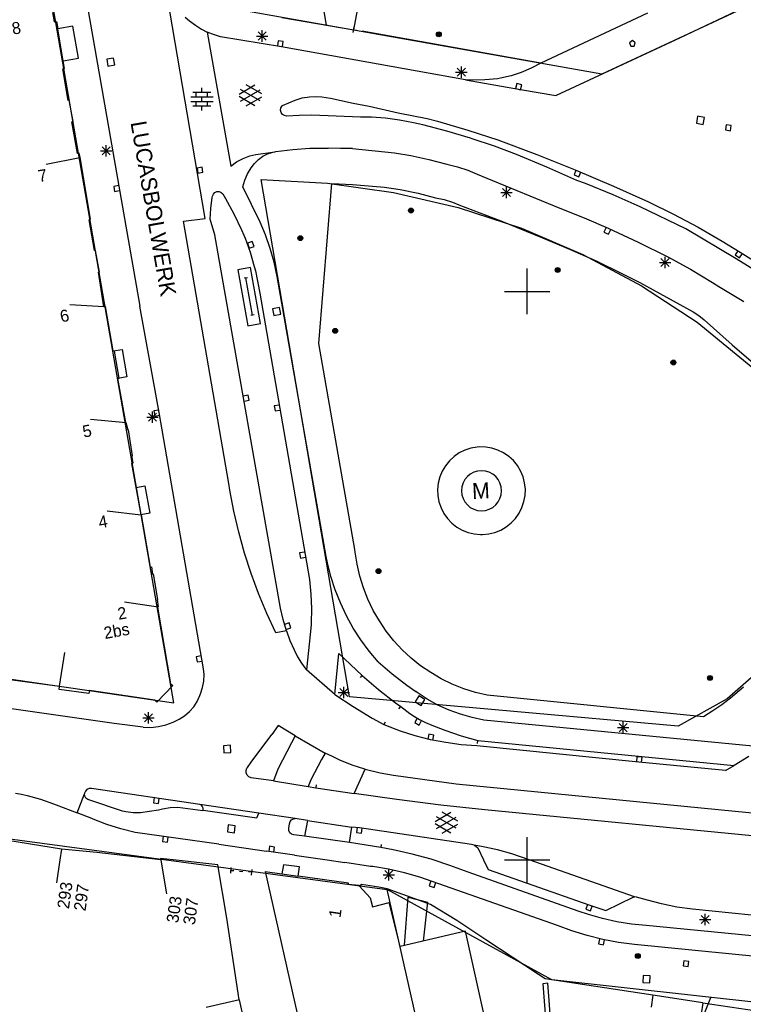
# Model space of a CAD drawing. Header units: millimetres. Extents: x 135944 to 142000, y 454200 to 456692.
# Tile 137 of 185: x 137105 to 137169, y 456087 to 456174. Entities that reach past the tile are written whole.
import ezdxf
from ezdxf.enums import TextEntityAlignment as Align

# ---------------------------------------------------------------- set-up
doc = ezdxf.new("R2010")
doc.units = ezdxf.units.MM
doc.layers.add('TotaalGBKN2013_Bistad', color=251, linetype='Continuous')
doc.layers.add('TotaalGBKN2013X$0$Contouren', color=251, linetype='Continuous')
doc.styles.add('TotaalGBKN2013X$0$GBKN binnenstad 2009$0$Standard', font='txt')

msp = doc.modelspace()

# ---------------------------------------------------------------- linework, layer by layer
at = {"layer": 'TotaalGBKN2013_Bistad'}
for p, q in [((137110.383, 456180.364), (137115.911, 456148.711)), ((137121.672, 456156.404), (137117.98, 456177.95)), ((137134.726, 456173.009), (137135.156, 456175.205)), ((137163.486, 456172.336), (137168.983, 456174.938)), ((137108.235, 456174.53), (137108.377, 456173.711)), ((137119.908, 456174.127), (137120.294, 456173.803)), ((137128.416, 456174.093), (137134.726, 456173.009)), ((137160.571, 456174.466), (137151.194, 456170.067)), ((137108.377, 456173.711), (137108.582, 456173.726)), ((137108.582, 456173.726), (137108.691, 456173.093)), ((137110.024, 456173.321), (137108.691, 456173.093)), ((137109.174, 456170.284), (137108.691, 456173.093)), ((137110.506, 456170.512), (137110.024, 456173.321)), ((137120.294, 456173.803), (137120.802, 456173.413)), ((137120.802, 456173.413), (137121.344, 456173.072)), ((137121.344, 456173.072), (137121.83, 456172.812)), ((137134.682, 456172.764), (137134.77, 456173.256)), ((137121.83, 456172.812), (137123.91, 456161.02)), ((137122.29, 456172.62), (137121.83, 456172.812)), ((137123.016, 456172.404), (137122.29, 456172.62)), ((137128.387, 456171.51), (137123.016, 456172.404)), ((137126.177, 456172.462), (137127.177, 456172.462)), ((137126.323, 456172.108), (137127.031, 456172.816)), ((137127.031, 456172.108), (137126.323, 456172.816)), ((137126.677, 456171.962), (137126.677, 456172.962)), ((137134.726, 456173.01), (137134.972, 456172.966)), ((137151.194, 456170.067), (137135.465, 456172.878)), ((137152.521, 456167.224), (137163.486, 456172.336)), ((137128.069, 456172.046), (137128.01, 456171.6)), ((137128.515, 456171.987), (137128.069, 456172.046)), ((137144.565, 456168.609), (137128.387, 456171.51)), ((137128.456, 456171.541), (137128.515, 456171.987)), ((137159.254, 456172.058), (137159.004, 456171.876)), ((137159.004, 456171.876), (137159.108, 456171.558)), ((137159.108, 456171.558), (137159.401, 456171.558)), ((137159.504, 456171.876), (137159.254, 456172.058)), ((137159.401, 456171.558), (137159.504, 456171.876)), ((137109.174, 456170.284), (137110.506, 456170.512)), ((137113.602, 456170.527), (137112.992, 456170.421)), ((137113.708, 456169.917), (137113.602, 456170.527)), ((137109.134, 456169.567), (137109.289, 456169.613)), ((137109.289, 456169.613), (137109.174, 456170.284)), ((137112.992, 456170.421), (137113.098, 456169.811)), ((137113.098, 456169.811), (137113.708, 456169.917)), ((137143.845, 456168.929), (137144.553, 456169.637)), ((137144.553, 456168.929), (137143.845, 456169.637)), ((137144.199, 456168.783), (137144.199, 456169.783)), ((137150.353, 456169.625), (137149.478, 456169.256)), ((137151.194, 456170.067), (137150.353, 456169.625)), ((137109.601, 456166.795), (137109.134, 456169.567)), ((137143.699, 456169.283), (137144.699, 456169.283)), ((137147.65, 456168.744), (137147.369, 456168.694)), ((137148.574, 456168.961), (137147.65, 456168.744)), ((137149.478, 456169.256), (137148.574, 456168.961)), ((137121.368, 456167.51), (137121.368, 456167.91)), ((137124.64, 456167.354), (137126.042, 456168.163)), ((137126.64, 456167.371), (137125.254, 456168.172)), ((137145.18, 456168.583), (137144.565, 456168.609)), ((137144.565, 456168.609), (137149.413, 456167.754)), ((137146.276, 456168.598), (137145.18, 456168.583)), ((137147.369, 456168.694), (137146.276, 456168.598)), ((137149.086, 456168.287), (137148.963, 456167.854)), ((137148.963, 456167.854), (137149.396, 456167.731)), ((137149.519, 456168.164), (137149.086, 456168.287)), ((137149.396, 456167.731), (137149.519, 456168.164)), ((137120.388, 456167.11), (137122.348, 456167.11)), ((137120.568, 456167.51), (137122.168, 456167.51)), ((137120.868, 456167.11), (137120.868, 456167.51)), ((137121.368, 456166.71), (137121.368, 456167.11)), ((137121.868, 456167.11), (137121.868, 456167.51)), ((137126.041, 456166.331), (137124.64, 456167.14)), ((137124.777, 456166.741), (137126.51, 456167.74)), ((137126.51, 456166.752), (137124.778, 456167.754)), ((137125.254, 456166.322), (137126.64, 456167.122)), ((137129.589, 456166.827), (137130.208, 456167.012)), ((137130.208, 456167.012), (137130.845, 456167.12)), ((137130.845, 456167.12), (137131.491, 456167.148)), ((137131.491, 456167.148), (137131.927, 456167.122)), ((137131.927, 456167.122), (137132.695, 456166.987)), ((137132.695, 456166.987), (137134.679, 456166.545)), ((137149.413, 456167.754), (137152.521, 456167.224)), ((137109.701, 456166.825), (137109.601, 456166.795)), ((137110.031, 456164.946), (137109.701, 456166.825)), ((137120.388, 456166.71), (137122.348, 456166.71)), ((137120.568, 456166.31), (137122.168, 456166.31)), ((137120.868, 456166.31), (137120.868, 456166.71)), ((137121.368, 456165.91), (137121.368, 456166.31)), ((137121.868, 456166.31), (137121.868, 456166.71)), ((137128.29, 456165.94), (137128.323, 456166.143)), ((137128.323, 456166.143), (137128.43, 456166.319)), ((137128.43, 456166.319), (137128.455, 456166.345)), ((137128.455, 456166.345), (137129.028, 456166.571)), ((137129.028, 456166.571), (137129.589, 456166.827)), ((137134.679, 456166.545), (137136.088, 456166.281)), ((137136.088, 456166.281), (137138.635, 456165.714)), ((137128.337, 456165.739), (137128.29, 456165.94)), ((137128.456, 456165.571), (137128.337, 456165.739)), ((137128.629, 456165.459), (137128.456, 456165.571)), ((137128.832, 456165.422), (137128.629, 456165.459)), ((137129.936, 456165.483), (137128.832, 456165.422)), ((137131.041, 456165.496), (137129.936, 456165.483)), ((137135.33, 456165.329), (137131.041, 456165.496)), ((137136.288, 456165.319), (137135.33, 456165.329)), ((137137.532, 456165.235), (137136.288, 456165.319)), ((137138.635, 456165.714), (137141.193, 456165.204)), ((137164.991, 456165.402), (137164.881, 456164.792)), ((137165.601, 456165.292), (137164.991, 456165.402)), ((137165.491, 456164.682), (137165.601, 456165.292)), ((137109.916, 456164.915), (137110.031, 456164.946)), ((137110.419, 456162.138), (137109.916, 456164.915)), ((137138.768, 456165.071), (137137.532, 456165.235)), ((137139.991, 456164.829), (137138.768, 456165.071)), ((137140.814, 456164.638), (137139.991, 456164.829)), ((137142.924, 456164.092), (137140.814, 456164.638)), ((137141.193, 456165.204), (137142.096, 456164.974)), ((137142.096, 456164.974), (137144.765, 456164.191)), ((137164.881, 456164.792), (137165.491, 456164.682)), ((137167.505, 456164.654), (137167.431, 456164.21)), ((137167.949, 456164.58), (137167.505, 456164.654)), ((137167.875, 456164.136), (137167.949, 456164.58)), ((137145.013, 456163.469), (137142.924, 456164.092)), ((137144.765, 456164.191), (137147.412, 456163.334)), ((137167.431, 456164.21), (137167.875, 456164.136)), ((137112.602, 456162.004), (137113.31, 456162.712)), ((137113.31, 456162.004), (137112.602, 456162.712)), ((137112.956, 456161.858), (137112.956, 456162.858)), ((137145.152, 456163.426), (137145.013, 456163.469)), ((137147.117, 456162.766), (137145.152, 456163.426)), ((137149.055, 456162.032), (137147.117, 456162.766)), ((137147.412, 456163.334), (137150.83, 456162.049)), ((137110.584, 456162.163), (137110.419, 456162.138)), ((137110.649, 456161.782), (137110.584, 456162.163)), ((137112.456, 456162.358), (137113.456, 456162.358)), ((137124.988, 456161.684), (137125.581, 456161.909)), ((137125.581, 456161.909), (137126.117, 456162.043)), ((137126.117, 456162.043), (137127.792, 456162.286)), ((137126.341, 456161.597), (137126.724, 456161.884)), ((137126.724, 456161.884), (137127.151, 456162.104)), ((137127.151, 456162.104), (137127.607, 456162.25)), ((137127.607, 456162.25), (137127.792, 456162.286)), ((137127.792, 456162.286), (137127.889, 456162.3)), ((137127.889, 456162.3), (137129.381, 456162.483)), ((137129.381, 456162.483), (137130.88, 456162.586)), ((137130.88, 456162.586), (137132.382, 456162.609)), ((137132.382, 456162.609), (137132.488, 456162.608)), ((137133.559, 456162.559), (137132.488, 456162.608)), ((137134.631, 456162.561), (137133.559, 456162.559)), ((137134.631, 456162.561), (137138.328, 456162.186)), ((137138.328, 456162.186), (137139.758, 456161.959)), ((137139.758, 456161.959), (137141.344, 456161.61)), ((137151.73, 456160.936), (137149.055, 456162.032)), ((137150.83, 456162.049), (137154.22, 456160.69)), ((137107.681, 456161.192), (137110.623, 456161.777)), ((137111.58, 456156.348), (137110.649, 456161.782)), ((137123.91, 456161.02), (137124.428, 456161.386)), ((137124.428, 456161.386), (137124.988, 456161.684)), ((137125.71, 456160.859), (137125.91, 456161.12)), ((137125.91, 456161.12), (137126.01, 456161.25)), ((137126.01, 456161.25), (137126.341, 456161.597)), ((137141.344, 456161.61), (137142.914, 456161.195)), ((137142.914, 456161.195), (137143.853, 456160.969)), ((137143.853, 456160.969), (137144.771, 456160.667)), ((137154.375, 456159.767), (137151.73, 456160.936)), ((137121.391, 456160.916), (137120.948, 456160.841)), ((137120.948, 456160.841), (137121.023, 456160.398)), ((137121.023, 456160.398), (137121.466, 456160.473)), ((137121.466, 456160.473), (137121.391, 456160.916)), ((137125.143, 456159.784), (137125.392, 456160.34)), ((137125.392, 456160.34), (137125.71, 456160.859)), ((137144.771, 456160.667), (137145.605, 456160.315)), ((137145.605, 456160.315), (137146.431, 456159.957)), ((137154.287, 456160.668), (137154.115, 456160.252)), ((137154.115, 456160.252), (137154.53, 456160.08)), ((137154.22, 456160.69), (137157.579, 456159.256)), ((137154.53, 456160.08), (137154.703, 456160.496)), ((137114.056, 456159.316), (137113.612, 456159.24)), ((137113.612, 456159.24), (137113.689, 456158.796)), ((137124.97, 456159.2), (137125.143, 456159.784)), ((137126.5, 456156.09), (137124.97, 456159.2)), ((137131.671, 456145.421), (137132.811, 456159.491)), ((137132.811, 456159.491), (137134.615, 456159.402)), ((137134.615, 456159.402), (137136.029, 456159.297)), ((137136.029, 456159.297), (137137.441, 456159.161)), ((137146.431, 456159.957), (137152.88, 456157.33)), ((137148.179, 456158.205), (137148.179, 456159.205)), ((137155.128, 456159.478), (137154.375, 456159.767)), ((137157.546, 456158.496), (137155.128, 456159.478)), ((137157.579, 456159.256), (137160.657, 456157.865)), ((137113.689, 456158.796), (137114.133, 456158.873)), ((137122.27, 456158.25), (137122.31, 456158.37)), ((137122.31, 456158.37), (137122.38, 456158.555)), ((137122.38, 456158.555), (137122.516, 456158.699)), ((137122.516, 456158.699), (137122.698, 456158.777)), ((137122.698, 456158.777), (137122.896, 456158.778)), ((137122.896, 456158.778), (137123.079, 456158.701)), ((137123.079, 456158.701), (137123.21, 456158.57)), ((137123.21, 456158.57), (137123.44, 456158.18)), ((137137.441, 456159.161), (137138.83, 456158.968)), ((137138.83, 456158.968), (137140.388, 456158.637)), ((137140.388, 456158.637), (137141.927, 456158.233)), ((137147.679, 456158.705), (137148.679, 456158.705)), ((137147.825, 456158.351), (137148.533, 456159.059)), ((137148.533, 456158.351), (137147.825, 456159.059)), ((137159.933, 456157.439), (137157.546, 456158.496)), ((137122.171, 456157.306), (137122.27, 456158.25)), ((137123.44, 456158.18), (137124.181, 456156.817)), ((137141.927, 456158.233), (137142.689, 456158.077)), ((137142.689, 456158.077), (137143.432, 456157.845)), ((137143.432, 456157.845), (137143.978, 456157.617)), ((137143.978, 456157.617), (137147.677, 456156.193)), ((137160.657, 456157.865), (137162.862, 456156.787)), ((137122.1, 456156.36), (137122.171, 456157.306)), ((137124.181, 456156.817), (137124.851, 456155.418)), ((137152.88, 456157.33), (137155.014, 456156.481)), ((137163.947, 456155.496), (137159.933, 456157.439)), ((137162.862, 456156.787), (137165.031, 456155.638)), ((137111.462, 456156.305), (137111.58, 456156.348)), ((137111.918, 456153.603), (137111.462, 456156.305)), ((137119.741, 456156.171), (137121.672, 456156.404)), ((137123.741, 456133.091), (137119.741, 456156.171)), ((137122.51, 456154.98), (137122.1, 456156.36)), ((137126.964, 456154.978), (137126.5, 456156.09)), ((137147.677, 456156.193), (137151.347, 456154.697)), ((137155.014, 456156.481), (137157.124, 456155.573)), ((137128.291, 456122.131), (137122.51, 456154.98)), ((137124.851, 456155.418), (137125.06, 456154.94)), ((137125.06, 456154.94), (137125.18, 456154.69)), ((137127.38, 456153.781), (137126.964, 456154.978)), ((137156.93, 456155.625), (137156.746, 456155.215)), ((137156.746, 456155.215), (137157.156, 456155.03)), ((137157.124, 456155.573), (137159.764, 456154.331)), ((137157.156, 456155.03), (137157.341, 456155.441)), ((137168.387, 456152.855), (137163.947, 456155.496)), ((137165.031, 456155.638), (137167.161, 456154.418)), ((137125.18, 456154.69), (137125.619, 456153.456)), ((137125.807, 456154.388), (137125.383, 456154.238)), ((137125.383, 456154.238), (137125.533, 456153.814)), ((137125.957, 456153.964), (137125.807, 456154.388)), ((137151.347, 456154.697), (137153.723, 456153.724)), ((137159.764, 456154.331), (137162.374, 456153.028)), ((137167.161, 456154.418), (137168.736, 456153.456)), ((137111.998, 456153.603), (137111.918, 456153.603)), ((137112.357, 456151.688), (137111.998, 456153.603)), ((137125.533, 456153.814), (137125.957, 456153.964)), ((137125.619, 456153.456), (137125.982, 456152.197)), ((137127.719, 456152.56), (137127.38, 456153.781)), ((137153.723, 456153.724), (137156.067, 456152.678)), ((137168.55, 456153.591), (137168.302, 456153.215)), ((137168.302, 456153.215), (137168.678, 456152.967)), ((137168.678, 456152.967), (137168.925, 456153.343)), ((137168.736, 456153.456), (137171.396, 456151.775)), ((137127.98, 456151.32), (137127.719, 456152.56)), ((137156.067, 456152.678), (137158.378, 456151.559)), ((137161.621, 456152.543), (137162.621, 456152.543)), ((137161.767, 456152.189), (137162.475, 456152.897)), ((137162.475, 456152.189), (137161.767, 456152.897)), ((137162.121, 456152.043), (137162.121, 456153.043)), ((137162.374, 456153.028), (137164.352, 456151.946)), ((137172.237, 456150.452), (137168.387, 456152.855)), ((137112.267, 456151.678), (137112.357, 456151.688)), ((137112.753, 456148.654), (137112.267, 456151.678)), ((137125.645, 456152.102), (137124.542, 456151.907)), ((137124.542, 456151.907), (137125.412, 456146.983)), ((137126.515, 456147.178), (137125.645, 456152.102)), ((137125.982, 456152.197), (137126.08, 456151.8)), ((137126.08, 456151.8), (137126.481, 456149.841)), ((137150, 456150), (137150, 456152)), ((137158.378, 456151.559), (137159.9, 456150.773)), ((137164.352, 456151.946), (137166.29, 456150.794)), ((137125.376, 456151.208), (137125.101, 456151.16)), ((137125.819, 456147.901), (137125.239, 456151.184)), ((137132.301, 456126.691), (137127.98, 456151.32)), ((137159.9, 456150.773), (137164.61, 456148.203)), ((137166.29, 456150.794), (137166.853, 456150.441)), ((137126.481, 456149.841), (137130.831, 456124.651)), ((137148, 456150), (137150, 456150)), ((137150, 456150), (137152, 456150)), ((137150, 456148), (137150, 456150)), ((137166.853, 456150.441), (137169.051, 456149.107)), ((137109.745, 456148.856), (137112.738, 456148.664)), ((137112.878, 456148.68), (137112.753, 456148.654)), ((137113.577, 456144.767), (137112.878, 456148.68)), ((137117.621, 456139.341), (137115.911, 456148.711)), ((137128.2, 456148.595), (137127.59, 456148.481)), ((137127.59, 456148.481), (137127.704, 456147.871)), ((137127.704, 456147.871), (137128.314, 456147.985)), ((137128.314, 456147.985), (137128.2, 456148.595)), ((137164.61, 456148.203), (137165.111, 456147.884)), ((137125.412, 456146.983), (137126.515, 456147.178)), ((137125.956, 456147.926), (137125.681, 456147.877)), ((137165.111, 456147.884), (137165.571, 456147.51)), ((137165.571, 456147.51), (137168.036, 456145.304)), ((137134.841, 456127.301), (137131.671, 456145.421)), ((137113.667, 456144.758), (137113.577, 456144.767)), ((137113.578, 456144.763), (137114.368, 456144.894)), ((137114.093, 456142.361), (137113.667, 456144.758)), ((137114.368, 456144.894), (137114.768, 456142.476)), ((137168.036, 456145.304), (137170.125, 456143.513)), ((137114.768, 456142.476), (137113.978, 456142.345)), ((137113.978, 456142.345), (137114.093, 456142.361)), ((137114.666, 456138.457), (137113.978, 456142.345)), ((137125.445, 456140.873), (137125.002, 456140.795)), ((137125.08, 456140.352), (137125.523, 456140.43)), ((137125.523, 456140.43), (137125.445, 456140.873)), ((137116.677, 456138.588), (137117.385, 456139.296)), ((137117.385, 456138.588), (137116.677, 456139.296)), ((137117.031, 456138.442), (137117.031, 456139.442)), ((137117.585, 456139.563), (137117.142, 456139.485)), ((137117.142, 456139.485), (137117.22, 456139.041)), ((137121.521, 456116.811), (137117.621, 456139.341)), ((137128.175, 456140.002), (137127.732, 456139.926)), ((137127.732, 456139.926), (137127.808, 456139.482)), ((137127.808, 456139.482), (137128.252, 456139.559)), ((137111.562, 456138.777), (137114.696, 456138.457)), ((137114.701, 456138.447), (137114.666, 456138.457)), ((137114.887, 456137.799), (137114.701, 456138.447)), ((137116.531, 456138.942), (137117.531, 456138.942)), ((137117.22, 456139.041), (137117.664, 456139.12)), ((137114.922, 456137.814), (137114.887, 456137.799)), ((137115.257, 456135.551), (137114.922, 456137.814)), ((137144.509, 456136.036), (137144.011, 456135.791)), ((137145.036, 456136.207), (137144.509, 456136.036)), ((137145.583, 456136.3), (137145.036, 456136.207)), ((137145.786, 456136.316), (137145.583, 456136.3)), ((137146.34, 456136.304), (137145.786, 456136.316)), ((137146.888, 456136.213), (137146.34, 456136.304)), ((137147.416, 456136.044), (137146.888, 456136.213)), ((137147.915, 456135.801), (137147.416, 456136.044)), ((137115.192, 456135.546), (137115.257, 456135.551)), ((137115.338, 456134.912), (137115.192, 456135.546)), ((137143.146, 456135.101), (137142.797, 456134.67)), ((137143.554, 456135.477), (137143.146, 456135.101)), ((137144.011, 456135.791), (137143.554, 456135.477)), ((137148.373, 456135.489), (137147.915, 456135.801)), ((137148.782, 456135.115), (137148.373, 456135.489)), ((137149.133, 456134.685), (137148.782, 456135.115)), ((137115.202, 456134.868), (137115.338, 456134.912)), ((137116.023, 456130.346), (137115.202, 456134.868)), ((137142.514, 456134.194), (137142.301, 456133.681)), ((137142.797, 456134.67), (137142.514, 456134.194)), ((137149.418, 456134.21), (137149.133, 456134.685)), ((137149.633, 456133.698), (137149.418, 456134.21)), ((137142.301, 456133.681), (137142.165, 456133.144)), ((137149.771, 456133.161), (137149.633, 456133.698)), ((137115.576, 456132.761), (137116.364, 456132.901)), ((137116.364, 456132.901), (137116.79, 456130.488)), ((137123.833, 456132.517), (137123.741, 456133.091)), ((137124.182, 456130.658), (137123.833, 456132.517)), ((137142.165, 456133.144), (137142.107, 456132.592)), ((137142.107, 456132.592), (137142.13, 456132.038)), ((137149.831, 456132.61), (137149.771, 456133.161)), ((137149.811, 456132.055), (137149.831, 456132.61)), ((137142.13, 456132.038), (137142.231, 456131.493)), ((137142.231, 456131.493), (137142.41, 456130.968)), ((137149.535, 456130.984), (137149.712, 456131.51)), ((137149.712, 456131.51), (137149.811, 456132.055)), ((137113.024, 456130.705), (137116.002, 456130.348)), ((137124.61, 456128.815), (137124.182, 456130.658)), ((137142.41, 456130.968), (137142.662, 456130.474)), ((137149.285, 456130.489), (137149.535, 456130.984)), ((137116.79, 456130.488), (137116.002, 456130.348)), ((137116.023, 456130.346), (137116.827, 456125.755)), ((137142.662, 456130.474), (137142.983, 456130.022)), ((137142.983, 456130.022), (137143.366, 456129.62)), ((137148.585, 456129.632), (137148.966, 456130.035)), ((137148.966, 456130.035), (137149.285, 456130.489)), ((137143.366, 456129.62), (137143.802, 456129.278)), ((137143.802, 456129.278), (137144.283, 456129.002)), ((137144.283, 456129.002), (137144.798, 456128.797)), ((137147.155, 456128.803), (137147.67, 456129.009)), ((137147.67, 456129.009), (137148.15, 456129.288)), ((137148.15, 456129.288), (137148.585, 456129.632)), ((137125.115, 456126.992), (137124.61, 456128.815)), ((137144.798, 456128.797), (137145.338, 456128.669)), ((137145.338, 456128.669), (137145.89, 456128.62)), ((137145.89, 456128.62), (137146.064, 456128.621)), ((137146.064, 456128.621), (137146.616, 456128.673)), ((137146.616, 456128.673), (137147.155, 456128.803)), ((137134.866, 456127.069), (137134.841, 456127.301)), ((137125.697, 456125.192), (137125.115, 456126.992)), ((137130.416, 456127.072), (137129.973, 456126.996)), ((137129.973, 456126.996), (137130.049, 456126.552)), ((137130.049, 456126.552), (137130.493, 456126.629)), ((137132.416, 456126.125), (137132.301, 456126.691)), ((137135.028, 456126.004), (137134.866, 456127.069)), ((137116.827, 456125.755), (137116.927, 456125.771)), ((137116.927, 456125.771), (137117.039, 456125.116)), ((137132.719, 456124.925), (137132.416, 456126.125)), ((137135.269, 456124.953), (137135.028, 456126.004)), ((137117.039, 456125.116), (137117.089, 456125.156)), ((137117.089, 456125.156), (137117.476, 456122.901)), ((137126.354, 456123.418), (137125.697, 456125.192)), ((137130.831, 456124.651), (137130.96, 456123.378)), ((137133.098, 456123.748), (137132.719, 456124.925)), ((137135.587, 456123.924), (137135.269, 456124.953)), ((137133.553, 456122.597), (137133.098, 456123.748)), ((137135.981, 456122.921), (137135.587, 456123.924)), ((137117.476, 456122.901), (137117.436, 456122.896)), ((137117.436, 456122.896), (137117.533, 456122.246)), ((137127.086, 456121.673), (137126.354, 456123.418)), ((137130.96, 456123.378), (137131.01, 456122.099)), ((137136.448, 456121.95), (137135.981, 456122.921)), ((137117.536, 456122.229), (137114.566, 456122.654)), ((137117.533, 456122.246), (137117.475, 456122.23)), ((137117.475, 456122.23), (137118.606, 456115.499)), ((137128.509, 456121.131), (137128.291, 456122.131)), ((137131.01, 456122.099), (137130.98, 456120.82)), ((137134.082, 456121.478), (137133.553, 456122.597)), ((137127.891, 456119.961), (137127.086, 456121.673)), ((137128.801, 456120.151), (137128.509, 456121.131)), ((137134.682, 456120.395), (137134.082, 456121.478)), ((137136.985, 456121.017), (137136.448, 456121.95)), ((137129.056, 456120.841), (137128.629, 456120.701)), ((137128.768, 456120.274), (137129.196, 456120.413)), ((137129.196, 456120.413), (137129.056, 456120.841)), ((137130.971, 456120.671), (137130.581, 456116.721)), ((137130.98, 456120.82), (137130.971, 456120.671)), ((137135.35, 456119.354), (137134.682, 456120.395)), ((137137.591, 456120.125), (137136.985, 456121.017)), ((137128.801, 456120.151), (137127.891, 456119.961)), ((137128.801, 456120.151), (137129.123, 456119.299)), ((137136.084, 456118.358), (137135.35, 456119.354)), ((137138.261, 456119.282), (137137.591, 456120.125)), ((137129.123, 456119.299), (137129.501, 456118.471)), ((137138.991, 456118.49), (137138.261, 456119.282)), ((137139.779, 456117.754), (137138.991, 456118.49)), ((137108.841, 456115.283), (137109.303, 456118.248)), ((137121.321, 456117.936), (137120.879, 456117.851)), ((137120.879, 456117.851), (137120.964, 456117.409)), ((137129.501, 456118.471), (137129.775, 456117.866)), ((137129.775, 456117.866), (137130.121, 456117.298)), ((137133.061, 456114.551), (137133.411, 456118.151)), ((137133.411, 456118.151), (137135.471, 456116.231)), ((137136.881, 456117.411), (137136.084, 456118.358)), ((137140.619, 456117.079), (137139.779, 456117.754)), ((137120.964, 456117.409), (137121.406, 456117.494)), ((137121.563, 456116.314), (137121.521, 456116.811)), ((137130.121, 456117.298), (137130.531, 456116.776)), ((137130.531, 456116.776), (137130.581, 456116.721)), ((137136.881, 456117.411), (137138.118, 456116.357)), ((137141.506, 456116.469), (137140.619, 456117.079)), ((137108.838, 456115.259), (137103.1, 456116.018)), ((137121.538, 456115.734), (137121.563, 456116.314)), ((137133.061, 456114.551), (137130.581, 456116.721)), ((137135.315, 456116.038), (137135.472, 456116.232)), ((137135.471, 456116.231), (137136.907, 456114.999)), ((137138.118, 456116.357), (137139.405, 456115.366)), ((137142.436, 456115.925), (137141.506, 456116.469)), ((137143.404, 456115.452), (137142.436, 456115.925)), ((137108.814, 456114.979), (137108.838, 456115.259)), ((137118.818, 456115.327), (137117.42, 456113.875)), ((137118.606, 456115.499), (137118.818, 456115.327)), ((137121.251, 456114.611), (137121.433, 456115.162)), ((137121.433, 456115.162), (137121.538, 456115.734)), ((137133.497, 456114.378), (137134.205, 456115.086)), ((137134.205, 456114.378), (137133.497, 456115.086)), ((137133.851, 456114.232), (137133.851, 456115.232)), ((137139.405, 456115.366), (137140.201, 456114.801)), ((137144.405, 456115.053), (137143.404, 456115.452)), ((137145.432, 456114.728), (137144.405, 456115.053)), ((137169.038, 456115.181), (137167.885, 456114.231)), ((137111.431, 456114.636), (137108.814, 456114.979)), ((137111.48, 456114.886), (137111.431, 456114.636)), ((137117.23, 456114.063), (137111.48, 456114.886)), ((137120.957, 456113.944), (137121.195, 456114.456)), ((137121.195, 456114.456), (137121.251, 456114.611)), ((137133.061, 456114.551), (137134.683, 456113.478)), ((137133.351, 456114.732), (137134.351, 456114.732)), ((137136.907, 456114.999), (137138.393, 456113.829)), ((137140.455, 456114.437), (137140.136, 456113.906)), ((137140.312, 456114.722), (137140.201, 456114.801)), ((137141.207, 456114.138), (137140.312, 456114.722)), ((137140.986, 456114.118), (137140.455, 456114.437)), ((137146.481, 456114.481), (137145.432, 456114.728)), ((137165.511, 456112.571), (137146.481, 456114.481)), ((137167.885, 456114.231), (137167.115, 456113.652)), ((137113.642, 456111.987), (137100.244, 456113.901)), ((137117.42, 456113.875), (137117.23, 456114.063)), ((137120.276, 456113.044), (137120.648, 456113.47)), ((137120.648, 456113.47), (137120.957, 456113.944)), ((137134.683, 456113.478), (137136.348, 456112.474)), ((137138.393, 456113.829), (137138.861, 456113.481)), ((137138.703, 456113.288), (137138.862, 456113.481)), ((137138.861, 456113.481), (137139.661, 456112.885)), ((137140.136, 456113.906), (137140.667, 456113.587)), ((137140.667, 456113.587), (137140.986, 456114.118)), ((137142.143, 456113.623), (137141.207, 456114.138)), ((137143.115, 456113.18), (137142.143, 456113.623)), ((137167.115, 456113.652), (137166.322, 456113.098)), ((137116.161, 456112.492), (137117.161, 456112.492)), ((137116.307, 456112.138), (137117.015, 456112.846)), ((137117.015, 456112.138), (137116.307, 456112.846)), ((137116.661, 456111.992), (137116.661, 456112.992)), ((137119.371, 456112.371), (137119.847, 456112.676)), ((137119.847, 456112.676), (137120.276, 456113.044)), ((137136.348, 456112.474), (137137.371, 456111.901)), ((137139.661, 456112.885), (137140.079, 456112.612)), ((137140.079, 456112.612), (137140.511, 456112.361)), ((137140.312, 456112.467), (137140.097, 456112.072)), ((137144.117, 456112.81), (137143.115, 456113.18)), ((137145.145, 456112.517), (137144.117, 456112.81)), ((137146.191, 456112.301), (137145.145, 456112.517)), ((137166.322, 456113.098), (137165.511, 456112.571)), ((137116.199, 456111.667), (137113.642, 456111.987)), ((137116.199, 456111.667), (137116.872, 456111.659)), ((137116.872, 456111.659), (137117.542, 456111.73)), ((137117.542, 456111.73), (137118.199, 456111.88)), ((137118.199, 456111.88), (137118.833, 456112.107)), ((137118.833, 456112.107), (137119.371, 456112.371)), ((137128.091, 456111.831), (137127.511, 456111.041)), ((137129.577, 456110.904), (137128.091, 456111.831)), ((137137.497, 456112.117), (137137.371, 456111.901)), ((137137.563, 456111.82), (137137.371, 456111.901)), ((137138.843, 456111.329), (137137.563, 456111.82)), ((137140.097, 456112.072), (137140.492, 456111.857)), ((137140.492, 456111.857), (137140.707, 456112.252)), ((137140.511, 456112.361), (137141.054, 456112.086)), ((137141.054, 456112.086), (137141.614, 456111.845)), ((137141.614, 456111.845), (137142.751, 456111.411)), ((137170.749, 456109.921), (137146.191, 456112.301)), ((137157.931, 456111.632), (137158.931, 456111.632)), ((137158.077, 456111.278), (137158.785, 456111.986)), ((137158.785, 456111.278), (137158.077, 456111.986)), ((137158.431, 456111.132), (137158.431, 456112.132)), ((137125.701, 456108.601), (137127.511, 456111.041)), ((137129.577, 456110.904), (137129.241, 456110.291)), ((137129.577, 456110.904), (137132.221, 456109.381)), ((137140.15, 456110.914), (137138.843, 456111.329)), ((137141.478, 456110.575), (137140.15, 456110.914)), ((137141.328, 456111.068), (137141.237, 456110.628)), ((137141.769, 456110.977), (137141.328, 456111.068)), ((137141.678, 456110.537), (137141.769, 456110.977)), ((137142.751, 456111.411), (137144.19, 456110.92)), ((137144.19, 456110.92), (137145.651, 456110.501)), ((137123.886, 456110.079), (137123.267, 456110.046)), ((137123.267, 456110.046), (137123.3, 456109.427)), ((137123.919, 456109.46), (137123.886, 456110.079)), ((137129.241, 456110.291), (137128.041, 456107.981)), ((137142.825, 456110.315), (137141.478, 456110.575)), ((137144.184, 456110.133), (137142.825, 456110.315)), ((137145.551, 456110.031), (137144.184, 456110.133)), ((137159.831, 456108.611), (137145.551, 456110.031)), ((137145.625, 456110.252), (137145.652, 456110.501)), ((137145.651, 456110.501), (137168.218, 456108.308)), ((137123.3, 456109.427), (137123.919, 456109.46)), ((137132.221, 456109.381), (137131.881, 456108.821)), ((137132.851, 456109.091), (137132.221, 456109.381)), ((137133.511, 456108.782), (137132.851, 456109.091)), ((137159.651, 456109.078), (137159.607, 456108.63)), ((137160.098, 456109.034), (137159.651, 456109.078)), ((137160.055, 456108.586), (137160.098, 456109.034)), ((137169.503, 456109.084), (137168.218, 456108.308)), ((137125.32, 456108.056), (137125.371, 456108.131)), ((137125.371, 456108.131), (137125.701, 456108.601)), ((137131.881, 456108.821), (137130.961, 456107.041)), ((137134.597, 456108.344), (137133.511, 456108.782)), ((137135.711, 456107.981), (137134.597, 456108.344)), ((137167.438, 456107.877), (137159.831, 456108.611)), ((137167.438, 456107.877), (137168.218, 456108.308)), ((137125.253, 456107.856), (137125.32, 456108.056)), ((137125.264, 456107.646), (137125.253, 456107.856)), ((137125.353, 456107.454), (137125.264, 456107.646)), ((137125.505, 456107.309), (137125.353, 456107.454)), ((137125.701, 456107.231), (137125.505, 456107.309)), ((137127.681, 456106.961), (137125.701, 456107.231)), ((137128.041, 456107.981), (137127.681, 456106.961)), ((137134.761, 456105.851), (137135.75, 456107.972)), ((137135.75, 456107.972), (137135.711, 456107.981)), ((137135.75, 456107.972), (137137.066, 456107.669)), ((137137.066, 456107.669), (137138.241, 456107.459)), ((137138.241, 456107.459), (137143.731, 456106.701)), ((137127.681, 456106.961), (137130.721, 456106.461)), ((137130.961, 456107.041), (137130.721, 456106.461)), ((137130.721, 456106.461), (137131.401, 456106.341)), ((137131.434, 456106.589), (137131.401, 456106.341)), ((137143.731, 456106.701), (137210.191, 456100.171)), ((137104.984, 456105.863), (137105.501, 456105.78)), ((137105.501, 456105.78), (137106.011, 456105.661)), ((137106.011, 456105.661), (137107.18, 456105.339)), ((137110.383, 456104.145), (137111.04, 456105.819)), ((137111.039, 456105.81), (137111.04, 456105.819)), ((137111.063, 456105.607), (137111.039, 456105.81)), ((137111.046, 456105.858), (137111.04, 456105.819)), ((137111.12, 456106.048), (137111.046, 456105.858)), ((137111.162, 456105.428), (137111.063, 456105.607)), ((137111.261, 456106.195), (137111.12, 456106.048)), ((137111.447, 456106.276), (137111.261, 456106.195)), ((137111.651, 456106.281), (137111.447, 456106.276)), ((137121.183, 456104.879), (137111.651, 456106.281)), ((137131.401, 456106.341), (137134.761, 456105.851)), ((137138.531, 456105.3), (137134.761, 456105.851)), ((137107.18, 456105.339), (137108.325, 456104.94)), ((137108.325, 456104.94), (137108.551, 456104.851)), ((137108.551, 456104.851), (137110.383, 456104.145)), ((137111.321, 456105.301), (137111.162, 456105.428)), ((137114.391, 456104.281), (137111.321, 456105.301)), ((137117.173, 456105.477), (137117.107, 456105.032)), ((137117.107, 456105.032), (137117.553, 456104.967)), ((137117.553, 456104.967), (137117.618, 456105.412)), ((137126.391, 456104.105), (137121.183, 456104.879)), ((137121.331, 456104.801), (137121.183, 456104.879)), ((137121.406, 456104.725), (137121.331, 456104.801)), ((137121.48, 456104.563), (137121.406, 456104.725)), ((137142.397, 456104.816), (137138.531, 456105.3)), ((137146.271, 456104.411), (137142.397, 456104.816)), ((137111.691, 456103.641), (137110.383, 456104.145)), ((137114.68, 456104.219), (137114.391, 456104.281)), ((137115.323, 456104.14), (137114.68, 456104.219)), ((137115.971, 456104.141), (137115.323, 456104.14)), ((137117.551, 456104.371), (137115.971, 456104.141)), ((137117.917, 456104.468), (137117.551, 456104.371)), ((137118.58, 456104.579), (137117.917, 456104.468)), ((137119.251, 456104.611), (137118.58, 456104.579)), ((137121.451, 456104.311), (137119.251, 456104.611)), ((137121.477, 456104.384), (137121.451, 456104.311)), ((137121.477, 456104.384), (137121.48, 456104.563)), ((137121.477, 456104.384), (137126.209, 456103.706)), ((137126.209, 456103.706), (137126.391, 456104.105)), ((137129.567, 456103.633), (137126.391, 456104.105)), ((137141.886, 456103.38), (137143.288, 456104.189)), ((137142.023, 456102.767), (137143.756, 456103.766)), ((137143.756, 456102.778), (137142.024, 456103.78)), ((137143.886, 456103.397), (137142.5, 456104.198)), ((137191.406, 456100), (137146.271, 456104.411)), ((137111.8, 456103.595), (137111.691, 456103.641)), ((137113.009, 456103.127), (137111.8, 456103.595)), ((137114.244, 456102.736), (137113.009, 456103.127)), ((137123.696, 456103.082), (137123.622, 456102.466)), ((137124.312, 456103.008), (137123.696, 456103.082)), ((137124.238, 456102.392), (137124.312, 456103.008)), ((137129.021, 456102.801), (137129.071, 456103.181)), ((137129.071, 456103.181), (137129.127, 456103.371)), ((137129.127, 456103.371), (137129.254, 456103.523)), ((137129.254, 456103.523), (137129.43, 456103.614)), ((137129.43, 456103.614), (137129.567, 456103.633)), ((137130.661, 456103.461), (137129.567, 456103.633)), ((137130.661, 456103.461), (137130.407, 456102.093)), ((137130.661, 456103.461), (137134.551, 456102.881)), ((137143.287, 456102.357), (137141.886, 456103.166)), ((137142.5, 456102.348), (137143.886, 456103.148)), ((137115.501, 456102.421), (137114.244, 456102.736)), ((137122.871, 456101.371), (137115.501, 456102.421)), ((137117.971, 456102.076), (137117.908, 456101.631)), ((137123.622, 456102.466), (137124.238, 456102.392)), ((137129.016, 456102.774), (137129.021, 456102.801)), ((137129.026, 456102.575), (137129.016, 456102.774)), ((137129.112, 456102.396), (137129.026, 456102.575)), ((137129.262, 456102.264), (137129.112, 456102.396)), ((137129.451, 456102.201), (137129.262, 456102.264)), ((137130.407, 456102.093), (137129.451, 456102.201)), ((137134.348, 456101.528), (137130.407, 456102.093)), ((137134.348, 456101.528), (137134.551, 456102.881)), ((137135.251, 456102.811), (137134.551, 456102.881)), ((137135.026, 456102.844), (137134.971, 456102.397)), ((137134.971, 456102.397), (137135.418, 456102.342)), ((137145.081, 456101.361), (137135.251, 456102.811)), ((137135.418, 456102.342), (137135.473, 456102.788)), ((137109.005, 456100.949), (137102.765, 456101.943)), ((137117.908, 456101.631), (137118.354, 456101.567)), ((137118.354, 456101.567), (137118.417, 456102.013)), ((137122.871, 456101.371), (137127.051, 456100.781)), ((137127.312, 456101.197), (137127.247, 456100.752)), ((137127.757, 456101.133), (137127.312, 456101.197)), ((137137.101, 456101.101), (137134.348, 456101.528)), ((137137.139, 456101.348), (137137.101, 456101.101)), ((137145.335, 456101.286), (137145.081, 456101.361)), ((137145.335, 456101.286), (137145.499, 456101.189)), ((137146.119, 456101.157), (137145.335, 456101.286)), ((137145.499, 456101.189), (137145.641, 456101.061)), ((137150, 456100), (137150, 456102)), ((137109.005, 456100.949), (137108.871, 456100)), ((137112.135, 456100.641), (137109.005, 456100.949)), ((137117.731, 456100.02), (137112.135, 456100.641)), ((137129.511, 456100.421), (137127.051, 456100.781)), ((137127.693, 456100.687), (137127.757, 456101.133)), ((137129.511, 456100.421), (137132.387, 456100)), ((137138.192, 456100.898), (137137.101, 456101.101)), ((137139.88, 456100.516), (137138.192, 456100.898)), ((137141.548, 456100.057), (137139.88, 456100.516)), ((137145.641, 456101.061), (137146.152, 456100)), ((137147.39, 456100.883), (137146.119, 456101.157)), ((137148.641, 456100.531), (137147.39, 456100.883)), ((137150.154, 456100), (137148.641, 456100.531)), ((137108.871, 456100), (137108.586, 456097.979)), ((137117.732, 456100.124), (137117.731, 456100.02)), ((137118.831, 456100), (137117.732, 456100.124)), ((137118.278, 456097.014), (137117.789, 456099.973)), ((137122.782, 456099.554), (137118.831, 456100)), ((137123.555, 456094.876), (137122.782, 456099.554)), ((137128.554, 456099.581), (137128.416, 456098.767)), ((137129.945, 456099.399), (137128.554, 456099.581)), ((137132.387, 456100), (137133.951, 456099.771)), ((137136.211, 456099.431), (137133.951, 456099.771)), ((137141.723, 456100), (137141.548, 456100.057)), ((137143.193, 456099.522), (137141.723, 456100)), ((137144.811, 456098.911), (137143.193, 456099.522)), ((137146.152, 456100), (137146.561, 456099.151)), ((137148, 456100), (137150, 456100)), ((137148, 456100), (137150, 456100)), ((137150, 456100), (137152, 456100)), ((137150, 456100), (137152, 456100)), ((137150, 456098), (137150, 456100)), ((137159.441, 456096.741), (137150.154, 456100)), ((137123.908, 456098.831), (137123.952, 456099.329)), ((137123.93, 456099.08), (137124.179, 456099.058)), ((137124.678, 456099.013), (137124.987, 456098.985)), ((137125.734, 456098.919), (137125.485, 456098.941)), ((137125.756, 456099.168), (137125.712, 456098.67)), ((137126.941, 456098.971), (137131.301, 456079.671)), ((137126.941, 456098.971), (137128.416, 456098.767)), ((137128.416, 456098.767), (137129.832, 456098.572)), ((137129.832, 456098.572), (137129.945, 456099.399)), ((137134.269, 456097.962), (137129.832, 456098.572)), ((137136.402, 456099.406), (137136.211, 456099.431)), ((137137.802, 456099.176), (137136.402, 456099.406)), ((137137.321, 456098.702), (137138.321, 456098.702)), ((137137.467, 456098.348), (137138.175, 456099.056)), ((137138.175, 456098.348), (137137.467, 456099.056)), ((137139.186, 456098.867), (137137.802, 456099.176)), ((137137.821, 456098.202), (137137.821, 456099.202)), ((137140.551, 456098.481), (137139.186, 456098.867)), ((137154.491, 456095.491), (137144.811, 456098.911)), ((137146.561, 456099.151), (137155.501, 456096.011)), ((137134.264, 456097.836), (137134.269, 456097.962)), ((137135.175, 456097.758), (137134.264, 456097.836)), ((137135.229, 456097.699), (137135.175, 456097.758)), ((137135.41, 456097.834), (137135.229, 456097.699)), ((137136.935, 456097.612), (137135.41, 456097.834)), ((137152.651, 456094.241), (137140.551, 456098.481)), ((137141.525, 456098.148), (137141.377, 456097.723)), ((137141.377, 456097.723), (137141.802, 456097.575)), ((137141.802, 456097.575), (137141.95, 456098)), ((137135.229, 456097.699), (137136.183, 456096.655)), ((137137.676, 456097.448), (137136.935, 456097.612)), ((137141.496, 456096.081), (137137.676, 456097.448)), ((137136.183, 456096.655), (137136.396, 456095.881)), ((137136.396, 456095.881), (137137.84, 456096.25)), ((137138.83, 456092.39), (137137.84, 456096.25)), ((137139.19, 456092.49), (137139.52, 456096.72)), ((137139.52, 456096.72), (137141.21, 456096.27)), ((137141.21, 456096.27), (137140.85, 456092.86)), ((137143.81, 456094.665), (137141.496, 456096.081)), ((137155.291, 456096.088), (137155.147, 456095.662)), ((137155.501, 456096.011), (137156.901, 456095.551)), ((137156.901, 456095.551), (137159.307, 456096.715)), ((137159.307, 456096.715), (137159.441, 456096.741)), ((137159.604, 456096.736), (137159.441, 456096.741)), ((137160.571, 456096.451), (137159.604, 456096.736)), ((137161.826, 456096.124), (137160.571, 456096.451)), ((137163.172, 456095.853), (137161.826, 456096.124)), ((137155.377, 456095.187), (137154.491, 456095.491)), ((137155.147, 456095.662), (137155.573, 456095.517)), ((137156.621, 456094.833), (137155.377, 456095.187)), ((137155.573, 456095.517), (137155.717, 456095.943)), ((137164.531, 456095.661), (137163.172, 456095.853)), ((137169.721, 456095.131), (137164.531, 456095.661)), ((137165.307, 456094.408), (137166.015, 456095.116)), ((137166.015, 456094.408), (137165.307, 456095.116)), ((137165.661, 456094.262), (137165.661, 456095.262)), ((137124.649, 456087.681), (137123.555, 456094.876)), ((137146.36, 456092.966), (137143.81, 456094.665)), ((137153.928, 456093.766), (137152.651, 456094.241)), ((137157.885, 456094.557), (137156.621, 456094.833)), ((137159.163, 456094.359), (137157.885, 456094.557)), ((137160.451, 456094.241), (137159.163, 456094.359)), ((137176.601, 456092.671), (137160.451, 456094.241)), ((137165.161, 456094.762), (137166.161, 456094.762)), ((137144.56, 456093.72), (137138.83, 456092.39)), ((137146.27, 456086.09), (137144.56, 456093.72)), ((137155.276, 456093.348), (137153.928, 456093.766)), ((137150.983, 456089.929), (137146.36, 456092.966)), ((137156.645, 456093.007), (137155.276, 456093.348)), ((137156.362, 456093.071), (137156.262, 456092.633)), ((137156.262, 456092.633), (137156.701, 456092.533)), ((137158.032, 456092.745), (137156.645, 456093.007)), ((137156.701, 456092.533), (137156.801, 456092.972)), ((137159.431, 456092.561), (137158.032, 456092.745)), ((137170.391, 456091.481), (137159.431, 456092.561)), ((137163.766, 456091.127), (137163.715, 456090.68)), ((137164.213, 456091.076), (137163.766, 456091.127)), ((137164.162, 456090.629), (137164.213, 456091.076)), ((137151.581, 456089.553), (137150.983, 456089.929)), ((137163.715, 456090.68), (137164.162, 456090.629)), ((137151.8, 456089.15), (137151.36, 456089.11)), ((137151.36, 456089.11), (137152.11, 456079.69)), ((137161.062, 456088.096), (137151.581, 456089.553)), ((137152.57, 456079.35), (137151.8, 456089.15)), ((137160.208, 456089.846), (137160.158, 456089.228)), ((137160.158, 456089.228), (137160.776, 456089.178)), ((137160.826, 456089.796), (137160.208, 456089.846)), ((137160.776, 456089.178), (137160.826, 456089.796)), ((137124.674, 456087.691), (137121.749, 456087.028)), ((137124.649, 456087.681), (137126.976, 456077.556)), ((137161.062, 456088.096), (137160.902, 456087.063)), ((137165.447, 456087.423), (137161.062, 456088.096)), ((137165.447, 456087.423), (137165.292, 456086.426)), ((137165.447, 456087.423), (137174.391, 456086.119))]:
    msp.add_line(p, q, dxfattribs=at)
for centre, radius in [((137142.217, 456172.609), 0.215), ((137142.217, 456172.609), 0.155), ((137142.217, 456172.609), 0.095), ((137142.217, 456172.609), 0.035), ((137139.771, 456157.109), 0.215), ((137139.771, 456157.109), 0.155), ((137139.771, 456157.109), 0.095), ((137139.771, 456157.109), 0.035), ((137130.031, 456154.682), 0.215), ((137130.031, 456154.682), 0.155), ((137130.031, 456154.682), 0.095), ((137130.031, 456154.682), 0.035), ((137152.675, 456151.879), 0.215), ((137152.675, 456151.879), 0.155), ((137152.675, 456151.879), 0.095), ((137152.675, 456151.879), 0.035), ((137133.094, 456146.535), 0.215), ((137133.094, 456146.535), 0.155), ((137133.094, 456146.535), 0.095), ((137133.094, 456146.535), 0.035), ((137162.857, 456143.744), 0.215), ((137162.857, 456143.744), 0.155), ((137162.857, 456143.744), 0.095), ((137162.857, 456143.744), 0.035), ((137136.91, 456125.399), 0.215), ((137136.91, 456125.399), 0.155), ((137136.91, 456125.399), 0.095), ((137136.91, 456125.399), 0.035), ((137166.074, 456115.995), 0.215), ((137166.074, 456115.995), 0.155), ((137166.074, 456115.995), 0.095), ((137166.074, 456115.995), 0.035), ((137159.733, 456091.546), 0.215), ((137159.733, 456091.546), 0.155), ((137159.733, 456091.546), 0.095), ((137159.733, 456091.546), 0.035)]:
    msp.add_circle(centre, radius, dxfattribs=at)
for centre, radius, start, end in [((137145.976, 456132.468), 1.763, 0, 180), ((137144.213, 456132.468), 0, 0, 0), ((137145.976, 456132.468), 1.763, 180, 0)]:
    msp.add_arc(centre, radius, start, end, dxfattribs=at)
at = {"layer": 'TotaalGBKN2013X$0$Contouren'}
for p, q in [((137118.9, 456113.821), (137090.661, 456276.576)), ((137128.947, 456192.682), (137132.312, 456173.404)), ((137187.639, 456183.663), (137156.574, 456169.116)), ((137156.574, 456169.116), (137123.476, 456174.965)), ((137134.37, 456114.333), (137126.585, 456159.851)), ((137126.585, 456159.851), (137132.433, 456159.532)), ((137132.433, 456159.532), (137138.229, 456158.704)), ((137138.229, 456158.704), (137143.932, 456157.374)), ((137143.932, 456157.374), (137149.497, 456155.551)), ((137149.497, 456155.551), (137154.882, 456153.251)), ((137154.882, 456153.251), (137160.046, 456150.49)), ((137160.046, 456150.49), (137164.95, 456147.29)), ((137164.95, 456147.29), (137171.811, 456141.65)), ((137068.805, 456121.078), (137118.9, 456113.821)), ((137170.172, 456116.417), (137167.595, 456114.155)), ((137163.291, 456111.76), (137134.37, 456114.333)), ((137167.595, 456114.155), (137163.291, 456111.76)), ((137075.876, 456105.658), (137137.666, 456097.412)), ((137152.165, 456089.463), (137137.666, 456097.412)), ((137141.151, 456081.954), (137137.666, 456097.412)), ((137185.226, 456085.789), (137152.165, 456089.463)), ((137163.619, 456081.53), (137166.157, 456087.909))]:
    msp.add_line(p, q, dxfattribs=at)

# ---------------------------------------------------------------- texts
at = {"layer": 'TotaalGBKN2013_Bistad', "style": 'TotaalGBKN2013X$0$GBKN binnenstad 2009$0$Standard'}
for s, rotation, p in [('8', 9.2443, (137105.43, 456173.228)), ('7', 9.2443, (137107.731, 456160.257)), ('6', 10.8586, (137109.668, 456147.935)), ('5', 10.8586, (137111.649, 456137.8)), ('4', 10.1, (137113.048, 456129.818)), ('2', 10.0892, (137114.729, 456121.767)), ('2bs', 10.0892, (137114.982, 456120.34)), ('293', 81.9535, (137109.477, 456098.052)), ('297', 81.9628, (137110.936, 456097.854)), ('303', 81.9535, (137119.092, 456096.804)), ('307', 81.9628, (137120.551, 456096.639)), ('1', 81.9628, (137133.15, 456095.715))]:
    msp.add_text(s, height=1.054, rotation=rotation, dxfattribs=at).set_placement(p, align=Align.MIDDLE_RIGHT)
msp.add_text('LUCASBOLWERK', height=1.4, rotation=279.86765, dxfattribs=at).set_placement((137116.42, 456157.17), align=Align.CENTER)
msp.add_text('M', height=1.4, rotation=2.51819, dxfattribs=at).set_placement((137145.917, 456132.474), align=Align.MIDDLE)

doc.saveas('drawing.dxf')
